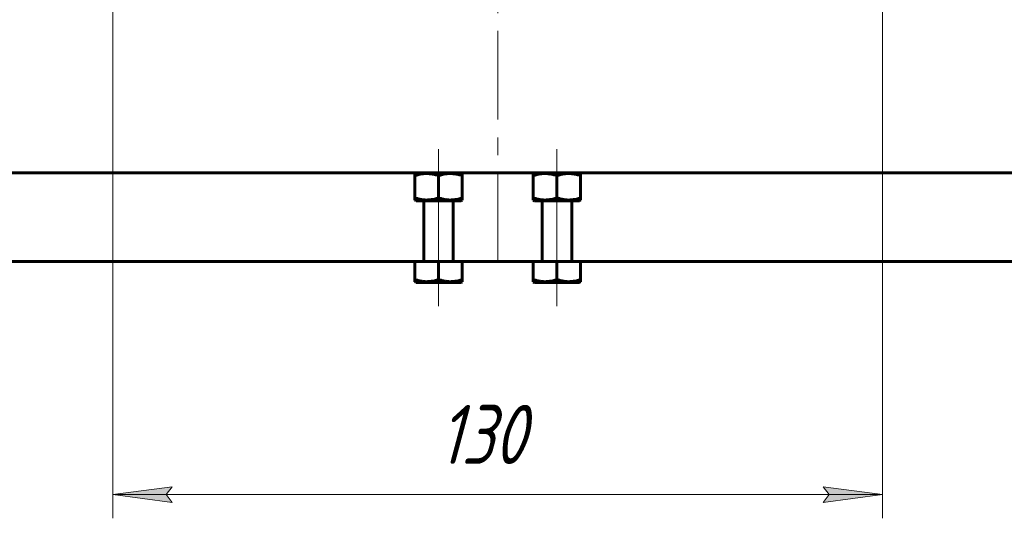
# Model space of a CAD drawing. Header units: millimetres. Extents: x 0 to 841, y 0 to 594.
# Tile 3 of 26: x 181 to 264, y 65 to 108. Entities that reach past the tile are written whole.
import ezdxf

# ---------------------------------------------------------------- set-up
doc = ezdxf.new("R2010")
doc.units = ezdxf.units.MM
for name, pattern in [('K5LT_AXLED', [12, 7.5, -1.5, 1.5, -1.5]), ('K5LT_BASIC', [0]), ('K5LT_THIN', [0])]:
    doc.linetypes.add(name, pattern=pattern)
doc.layers.add('Системный слой', color=7, linetype='Continuous')
doc.layers.add('Системный слой (1)', color=7, linetype='Continuous', true_color=0x6c6c6c)
doc.styles.add('KDIMTEXTSTYLE', font='txt', dxfattribs={"width": 0.96, "oblique": 15, "height": 5})
doc.styles.add('KTEXTSTYLE', font='txt', dxfattribs={"width": 0.96, "height": 5})
doc.dimstyles.new('KDIMSTYLE (0.50)', dxfattribs={"dimtxt": 5, "dimasz": 1, "dimexe": 2, "dimexo": 0, "dimgap": 1, "dimtad": 1, "dimlfac": 2, "dimtxsty": 'KDIMTEXTSTYLE', "dimsah": 1, "dimcen": 0, "dimdle": 1, "dimadec": 0, "dimazin": 0, "dimtfac": 0.667, "dimtmove": 0, "dimatfit": 3, "dimfxl": 1, "dimtvp": 1, "dimtolj": 1, "dimtzin": 0, "dimarcsym": 0})

# ---------------------------------------------------------------- blocks, each defined once
blk = doc.blocks.new('U33')
at = {"layer": 'Системный слой (1)', "color": 150, "linetype": 'K5LT_BASIC', "lineweight": 60, "true_color": 0x0080ff}
for p, q in [((224.54, 85.396), (226.44, 85.396)), ((226.44, 85.396), (228.34, 85.396))]:
    blk.add_line(p, q, dxfattribs=at)
blk = doc.blocks.new('U34')
at = {"layer": 'Системный слой (1)', "color": 150, "linetype": 'K5LT_BASIC', "lineweight": 60, "true_color": 0x0080ff}
for p, q in [((214.54, 92.296), (216.44, 92.296)), ((216.44, 92.296), (218.34, 92.296))]:
    blk.add_line(p, q, dxfattribs=at)
blk = doc.blocks.new('U35')
at = {"layer": 'Системный слой (1)', "color": 150, "linetype": 'K5LT_BASIC', "lineweight": 60, "true_color": 0x0080ff}
for p, q in [((224.54, 92.296), (226.44, 92.296)), ((226.44, 92.296), (228.34, 92.296))]:
    blk.add_line(p, q, dxfattribs=at)
blk = doc.blocks.new('U36')
at = {"layer": 'Системный слой (1)', "color": 150, "linetype": 'K5LT_BASIC', "lineweight": 60, "true_color": 0x0080ff}
for p, q in [((214.54, 85.396), (216.44, 85.396)), ((216.44, 85.396), (218.34, 85.396))]:
    blk.add_line(p, q, dxfattribs=at)
blk = doc.blocks.new('U37')
at = {"layer": 'Системный слой (1)', "color": 150, "linetype": 'K5LT_BASIC', "lineweight": 60, "true_color": 0x0080ff}
for p, q in [((214.44, 87.146), (124.49, 87.146)), ((224.44, 87.146), (218.44, 87.146)), ((318.39, 87.146), (228.44, 87.146))]:
    blk.add_line(p, q, dxfattribs=at)
blk = doc.blocks.new('U48')
at = {"layer": 'Системный слой (1)', "color": 30, "linetype": 'K5LT_AXLED', "lineweight": 18, "true_color": 0xff8000}
for q in [(221.44, 167.646), (182.69, 130.646), (260.19, 130.646), (221.44, 87.146)]:
    blk.add_line((221.44, 130.646), q, dxfattribs=at)
blk = doc.blocks.new('D11')
at = {"layer": 'Системный слой (1)'}
for points in [[(193.94, 66.801), (193.44, 67.46), (193.94, 68.118), (188.94, 67.46)], [(248.94, 66.801), (253.94, 67.46), (248.94, 68.118), (249.44, 67.46)]]:
    blk.add_hatch(color=7, dxfattribs=at).paths.add_polyline_path(points)
at = {"layer": 'Системный слой (1)', "color": 7, "linetype": 'K5LT_THIN', "lineweight": 18}
for p, q in [((188.94, 123.146), (188.94, 65.46)), ((253.94, 123.146), (253.94, 65.46)), ((188.94, 67.46), (193.94, 68.118)), ((193.94, 66.801), (188.94, 67.46)), ((188.94, 67.46), (253.94, 67.46)), ((193.94, 68.118), (193.44, 67.46)), ((193.44, 67.46), (193.94, 66.801)), ((249.44, 67.46), (248.94, 68.118)), ((248.94, 68.118), (253.94, 67.46)), ((253.94, 67.46), (248.94, 66.801)), ((248.94, 66.801), (249.44, 67.46))]:
    blk.add_line(p, q, dxfattribs=at)
blk.add_wipeout([(216.429, 68.46), (216.429, 75.842), (226.05, 75.842), (226.05, 68.46)]).dxf.layer = 'Системный слой (1)'
at = {"layer": 'Системный слой (1)', "color": 7, "insert": (216.429, 75.047), "char_height": 5, "attachment_point": 1, "style": 'KTEXTSTYLE'}
blk.add_mtext('\\fArial|b0|c204|p34;\\H5.0;\\W1.000;\\Q15;\\fGOST Type AU|b0|i0|c204|p34;\\Q15;\\W0.960;130', dxfattribs=at)
blk = doc.blocks.new('KDIMARROW_01')
at = {"layer": 'Системный слой'}
blk.add_hatch(color=0, dxfattribs=at).paths.add_polyline_path([(-5, -0.658), (0, 0), (-5, 0.658), (-4.5, 0)])
at = {"layer": 'Системный слой', "color": 0, "linetype": 'K5LT_THIN', "lineweight": 18}
for p, q in [((-4.5, 0), (-5, 0.658)), ((-5, 0.658), (0, 0)), ((0, 0), (-5, -0.658)), ((-5, -0.658), (-4.5, 0))]:
    blk.add_line(p, q, dxfattribs=at)
at = {"layer": 'Системный слой (1)', "color": 0, "linetype": 'K5LT_THIN', "lineweight": 18}
blk.add_line((638.725, 310.581), (638.225, 310.581), dxfattribs=at)

msp = doc.modelspace()

# ---------------------------------------------------------------- linework, layer by layer
at = {"layer": 'Системный слой (1)', "color": 30, "linetype": 'K5LT_AXLED', "lineweight": 18, "true_color": 0xff8000}
for p, q in [((216.4397, 96.6456), (216.4397, 92.4092)), ((226.4397, 96.6456), (226.4397, 92.4092)), ((216.4397, 94.5319), (216.4397, 85.1456)), ((226.4397, 94.5319), (226.4397, 85.1456)), ((216.4397, 87.6319), (216.4397, 83.3956)), ((226.4397, 87.6319), (226.4397, 83.3956))]:
    msp.add_line(p, q, dxfattribs=at)
at = {"layer": 'Системный слой (1)', "color": 150, "linetype": 'K5LT_BASIC', "lineweight": 60, "true_color": 0x0080ff}
for p, q in [((318.3897, 94.6456), (124.4897, 94.6456)), ((214.5397, 94.6456), (214.4397, 94.5878)), ((214.4397, 94.4092), (214.4397, 94.5878)), ((214.4397, 94.4092), (214.4397, 92.5319)), ((216.4397, 94.4092), (216.4397, 92.5319)), ((218.3397, 94.6456), (218.4397, 94.5878)), ((218.4397, 94.5878), (218.4397, 94.4092)), ((218.4397, 94.4092), (218.4397, 92.5319)), ((224.5397, 94.6456), (224.4397, 94.5878)), ((224.4397, 94.4092), (224.4397, 94.5878)), ((224.4397, 94.4092), (224.4397, 92.5319)), ((226.4397, 94.4092), (226.4397, 92.5319)), ((228.3397, 94.6456), (228.4397, 94.5878)), ((228.4397, 94.5878), (228.4397, 94.4092)), ((228.4397, 94.4092), (228.4397, 92.5319)), ((214.4397, 92.3533), (214.4397, 92.5319)), ((214.4397, 92.3533), (214.5397, 92.2956)), ((218.4397, 92.3533), (218.3397, 92.2956)), ((218.4397, 92.5319), (218.4397, 92.3533)), ((224.4397, 92.3533), (224.4397, 92.5319)), ((224.4397, 92.3533), (224.5397, 92.2956)), ((228.4397, 92.3533), (228.3397, 92.2956)), ((228.4397, 92.5319), (228.4397, 92.3533)), ((215.1897, 87.2456), (215.1897, 92.2956)), ((217.6897, 87.2456), (217.6897, 92.2956)), ((225.1897, 87.2456), (225.1897, 92.2956)), ((227.6897, 87.2456), (227.6897, 92.2956)), ((214.4397, 87.1456), (214.4397, 85.6319)), ((216.4397, 87.1456), (214.4397, 87.1456)), ((218.4397, 87.1456), (216.4397, 87.1456)), ((216.4397, 87.1456), (216.4397, 85.6319)), ((218.4397, 87.1456), (218.4397, 85.6319)), ((226.4397, 87.1456), (224.4397, 87.1456)), ((224.4397, 87.1456), (224.4397, 85.6319)), ((226.4397, 87.1456), (226.4397, 85.6319)), ((228.4397, 87.1456), (226.4397, 87.1456)), ((228.4397, 87.1456), (228.4397, 85.6319)), ((214.4397, 85.4533), (214.4397, 85.6319)), ((214.4397, 85.4533), (214.5397, 85.3956)), ((218.4397, 85.4533), (218.3397, 85.3956)), ((218.4397, 85.6319), (218.4397, 85.4533)), ((224.4397, 85.4533), (224.4397, 85.6319)), ((224.4397, 85.4533), (224.5397, 85.3956)), ((228.4397, 85.4533), (228.3397, 85.3956)), ((228.4397, 85.6319), (228.4397, 85.4533))]:
    msp.add_line(p, q, dxfattribs=at)
for centre, start, end in [((215.0897, 87.2456), 270, 0), ((217.7897, 87.2456), 180, 270), ((225.0897, 87.2456), 270, 0), ((227.7897, 87.2456), 180, 270)]:
    msp.add_arc(centre, 0.1, start, end, dxfattribs=at)
for points in [[(216.4397, 94.4092), (216.3772, 94.43), (216.2666, 94.4643), (216.0899, 94.5107), (215.9339, 94.5433), (215.7655, 94.569), (215.5995, 94.5851), (215.4198, 94.5898), (215.2294, 94.5817), (215.0165, 94.5572), (214.7465, 94.5035), (214.5504, 94.4461), (214.4397, 94.4092)], [(218.4397, 94.4092), (218.3772, 94.43), (218.2666, 94.4643), (218.0899, 94.5107), (217.9339, 94.5433), (217.7655, 94.569), (217.5995, 94.5851), (217.4198, 94.5898), (217.2294, 94.5817), (217.0165, 94.5572), (216.7465, 94.5035), (216.5504, 94.4461), (216.4397, 94.4092)], [(226.4397, 94.4092), (226.3772, 94.43), (226.2666, 94.4643), (226.0899, 94.5107), (225.9339, 94.5433), (225.7655, 94.569), (225.5995, 94.5851), (225.4198, 94.5898), (225.2294, 94.5817), (225.0165, 94.5572), (224.7465, 94.5035), (224.5504, 94.4461), (224.4397, 94.4092)], [(228.4397, 94.4092), (228.3772, 94.43), (228.2666, 94.4643), (228.0899, 94.5107), (227.9339, 94.5433), (227.7655, 94.569), (227.5995, 94.5851), (227.4198, 94.5898), (227.2294, 94.5817), (227.0165, 94.5572), (226.7465, 94.5035), (226.5504, 94.4461), (226.4397, 94.4092)], [(214.4397, 92.5319), (214.5021, 92.5111), (214.6128, 92.4768), (214.7894, 92.4305), (214.9454, 92.3979), (215.1139, 92.3721), (215.2798, 92.356), (215.4595, 92.3513), (215.65, 92.3595), (215.8628, 92.384), (216.1328, 92.4377), (216.3289, 92.495), (216.4397, 92.5319)], [(216.4397, 92.5319), (216.5021, 92.5111), (216.6128, 92.4768), (216.7894, 92.4305), (216.9454, 92.3979), (217.1139, 92.3721), (217.2798, 92.356), (217.4595, 92.3513), (217.65, 92.3595), (217.8628, 92.384), (218.1328, 92.4377), (218.3289, 92.495), (218.4397, 92.5319)], [(224.4397, 92.5319), (224.5021, 92.5111), (224.6128, 92.4768), (224.7894, 92.4305), (224.9454, 92.3979), (225.1139, 92.3721), (225.2798, 92.356), (225.4595, 92.3513), (225.65, 92.3595), (225.8628, 92.384), (226.1328, 92.4377), (226.3289, 92.495), (226.4397, 92.5319)], [(226.4397, 92.5319), (226.5021, 92.5111), (226.6128, 92.4768), (226.7894, 92.4305), (226.9454, 92.3979), (227.1139, 92.3721), (227.2798, 92.356), (227.4595, 92.3513), (227.65, 92.3595), (227.8628, 92.384), (228.1328, 92.4377), (228.3289, 92.495), (228.4397, 92.5319)], [(214.4397, 85.6319), (214.5021, 85.6111), (214.6128, 85.5768), (214.7894, 85.5305), (214.9454, 85.4979), (215.1139, 85.4721), (215.2798, 85.456), (215.4595, 85.4513), (215.65, 85.4595), (215.8628, 85.484), (216.1328, 85.5377), (216.3289, 85.595), (216.4397, 85.6319)], [(216.4397, 85.6319), (216.5021, 85.6111), (216.6128, 85.5768), (216.7894, 85.5305), (216.9454, 85.4979), (217.1139, 85.4721), (217.2798, 85.456), (217.4595, 85.4513), (217.65, 85.4595), (217.8628, 85.484), (218.1328, 85.5377), (218.3289, 85.595), (218.4397, 85.6319)], [(224.4397, 85.6319), (224.5021, 85.6111), (224.6128, 85.5768), (224.7894, 85.5305), (224.9454, 85.4979), (225.1139, 85.4721), (225.2798, 85.456), (225.4595, 85.4513), (225.65, 85.4595), (225.8628, 85.484), (226.1328, 85.5377), (226.3289, 85.595), (226.4397, 85.6319)], [(226.4397, 85.6319), (226.5021, 85.6111), (226.6128, 85.5768), (226.7894, 85.5305), (226.9454, 85.4979), (227.1139, 85.4721), (227.2798, 85.456), (227.4595, 85.4513), (227.65, 85.4595), (227.8628, 85.484), (228.1328, 85.5377), (228.3289, 85.595), (228.4397, 85.6319)]]:
    msp.add_open_spline(points, degree=3, knots=[0, 0, 0, 0, 1.2480093, 2.2001235, 3.4783434, 4.2931365, 5.4625108, 6.6745718, 7.7434912, 9.1209598, 10.781747, 13, 13, 13, 13], dxfattribs=at)

# ---------------------------------------------------------------- block references
at = {"layer": 'Системный слой (1)'}
for name in ['U48', 'U34', 'U35', 'U37', 'U36', 'U33']:
    msp.add_blockref(name, (0, 0), dxfattribs=at)

# ---------------------------------------------------------------- next in the draw order: dimensions: what is measured, and where the dimension line sits
at = {"layer": 'Системный слой (1)', "color": 7}
dim = msp.add_linear_dim(base=(188.9397, 67.4597), p1=(253.9397, 123.1456), p2=(188.9397, 123.1456), dimstyle='KDIMSTYLE (0.50)', override={"dimexo": 0, "dimpost": '\\fGOST Type AU|b0|c204|p34;\\H5.0;\\W0.960;\\Q15;<>', "dimblk1": 'KDIMARROW_01', "dimblk2": 'KDIMARROW_01', "dimse1": 0, "dimse2": 0, "dimclrt": 7, "dimtol": 1, "dimtp": 0, "dimtm": 0, "dimtdec": 5, "dimtolj": 1}, dxfattribs=at)
dim.commit()
dim.dimension.update_dxf_attribs({"geometry": 'D11', "text_midpoint": (221.4397, 67.4597), "dimtype": 160})

doc.saveas('drawing.dxf')
